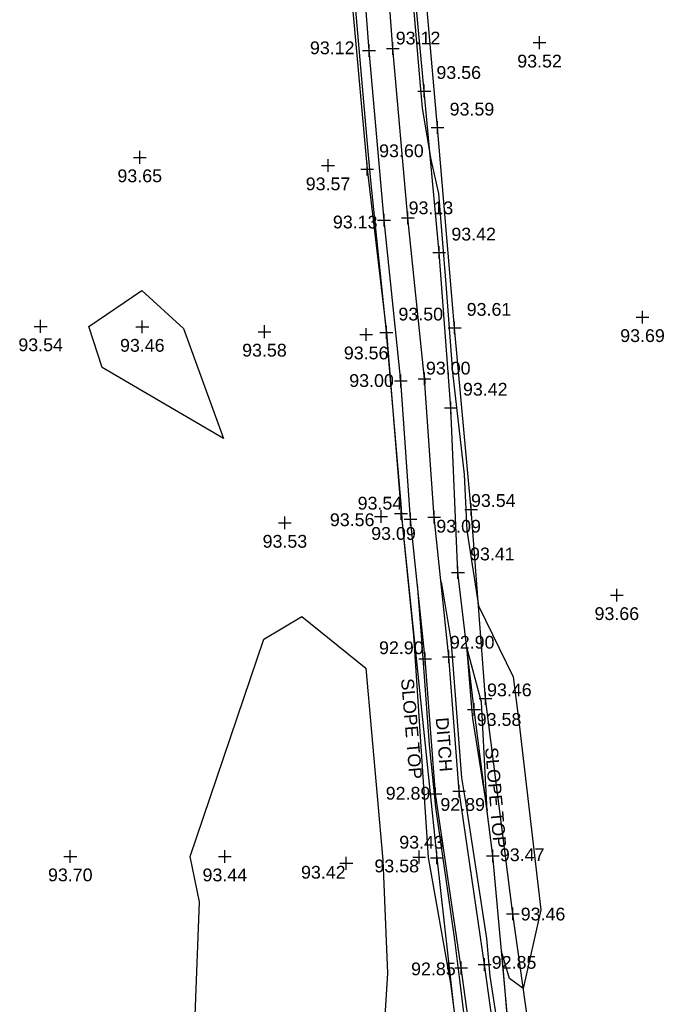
# Model space of a CAD drawing. Header units: metres. Extents: x 610185 to 614128, y 655663 to 660921.
# Tile 63 of 94: x 612904 to 612942, y 658070 to 658127. Entities that reach past the tile are written whole.
import ezdxf
from ezdxf.enums import TextEntityAlignment as Align

# ---------------------------------------------------------------- set-up
doc = ezdxf.new("R2010")
doc.units = ezdxf.units.M
doc.header["$MEASUREMENT"] = 0
for name, color, linetype in [('3D_FENCE_ELEVATION', 7, 'Continuous'), ('3D_FENCE_LINE', 7, 'FENCELINE1'), ('3D_FENCE_SYMBOL', 7, 'Continuous'), ('CONTOUR_ELEVATION', 56, 'Continuous'), ('CONTOUR_MNR', 53, 'Continuous'), ('CONTOUR_SYMBOL', 56, 'Continuous'), ('DITCH_ELEVATION', 34, 'Continuous'), ('DITCH_LINE', 34, 'Continuous'), ('DITCH_SYMBOL', 34, 'Continuous'), ('SLOPE_TOP_ELEVATION', 40, 'Continuous'), ('SLOPE_TOP_LINE', 40, 'Continuous'), ('SLOPE_TOP_SYMBOL', 40, 'Continuous'), ('TEXTS', 7, 'Continuous')]:
    doc.layers.add(name, color=color, linetype=linetype)
doc.styles.add('REGULAR', font='swissl.ttf')
doc.linetypes.add('FENCELINE1', pattern='A,6.35,-2.54,[133,ltypeshp.shx,S=2.54,R=0,X=-2.54,Y=0],-2.54,25.4', length=36.83)

# ---------------------------------------------------------------- blocks, each defined once
blk = doc.blocks.new('S061')
at = {"color": 0, "linetype": 'Continuous'}
for p, q in [((-0.5, 0), (0.5, 0)), ((0, -0.5), (0, 0.5))]:
    blk.add_line(p, q, dxfattribs=at)

msp = doc.modelspace()

# ---------------------------------------------------------------- linework, layer by layer
at = {"layer": '3D_FENCE_LINE'}
msp.add_polyline3d([(612941.071, 657993.884, 93.57), (612939.185, 658011.956, 93.918), (612938.735, 658020.579, 93.832), (612937.462, 658030.017, 93.74), (612936.614, 658039.392, 93.581), (612935.842, 658049.383, 93.621), (612934.651, 658061.403, 93.583), (612932.753, 658074.945, 93.46), (612931.146, 658087.602, 93.457), (612930.309, 658098.703, 93.544), (612929.333, 658109.376, 93.608), (612928.33, 658121.141, 93.587), (612927.199, 658134.094, 93.607), (612927.123, 658134.103, 93.595), (612926.378, 658146.395, 93.644), (612925.821, 658158.312, 93.851), (612924.935, 658169.051, 93.977)], dxfattribs=at)
at = {"layer": 'CONTOUR_MNR'}
for points in [[(612929.377, 658068.736, 93.5), (612929.116, 658070.848, 93.5), (612927.795, 658078.257, 93.5), (612926.926, 658091.302, 93.5), (612926.303, 658097.486, 93.5), (612926.269, 658097.948, 93.5), (612926.231, 658098.436, 93.5), (612926.181, 658099.022, 93.5), (612925.326, 658109.083, 93.5), (612925.321, 658109.149, 93.5), (612924.405, 658118.038, 93.5), (612924.211, 658120.195, 93.5), (612923.435, 658129.168, 93.5), (612923.251, 658131.593, 93.5), (612922.339, 658143.337, 93.5), (612922.164, 658145.76, 93.5), (612921.854, 658153.602, 93.5), (612921.696, 658155.449, 93.5), (612921.553, 658157.673, 93.5), (612920.961, 658164.753, 93.5), (612920.504, 658169.862, 93.5)], [(612926.63, 658131.621, 93.5), (612927.311, 658123.616, 93.5), (612927.422, 658122.292, 93.5), (612927.925, 658119.272, 93.5), (612928.384, 658117.26, 93.5), (612928.809, 658111.948, 93.5), (612929.21, 658106.743, 93.5), (612929.899, 658100.756, 93.5), (612930.056, 658097.498, 93.5), (612930.736, 658093.044, 93.5), (612932.766, 658088.874, 93.5), (612933.128, 658086.099, 93.5), (612934.4, 658075.186, 93.5), (612933.368, 658070.564, 93.5), (612932.561, 658071.157, 93.5), (612932.094, 658072.728, 93.5), (612932.399, 658069.01, 93.5)], [(612913.394, 658109.336, 93.5), (612915.751, 658102.872, 93.5), (612908.615, 658107.048, 93.5), (612907.839, 658109.449, 93.5), (612910.942, 658111.562, 93.5), (612913.394, 658109.336, 93.5)], [(612927.531, 658106.643, 93), (612927.532, 658106.643, 93), (612927.567, 658106.442, 93), (612927.574, 658106.361, 93), (612927.583, 658106.041, 93), (612927.583, 658106.041, 93)], [(612926.187, 658105.926, 93), (612926.165, 658106.2, 93), (612926.158, 658106.276, 93), (612926.137, 658106.521, 93)], [(612928.534, 658094.459, 93), (612929.105, 658091.046, 93), (612929.22, 658089.584, 93), (612929.745, 658082.948, 93), (612929.989, 658081.414, 93), (612931.212, 658073.496, 93), (612931.393, 658071.295, 93), (612932.323, 658065.359, 93), (612932.695, 658062.461, 93), (612933.249, 658055.623, 93), (612933.484, 658053.544, 93), (612934.206, 658045.023, 93), (612934.367, 658043.352, 93), (612935.264, 658034.054, 93), (612935.406, 658032.702, 93), (612935.744, 658025.849, 93), (612935.744, 658025.849, 93)], [(612932.537, 658044.278, 93), (612931.741, 658052.819, 93), (612931.221, 658057.427, 93), (612930.359, 658065.166, 93), (612929.636, 658071.08, 93), (612929.347, 658073.413, 93), (612928.224, 658081.215, 93), (612927.856, 658084.871, 93), (612927.376, 658091.291, 93), (612927.142, 658094.312, 93)], [(612914.025, 658067.444, 93.5), (612914.341, 658075.662, 93.5), (612913.793, 658078.318, 93.5), (612918.124, 658091.078, 93.5), (612920.35, 658092.417, 93.5), (612924.115, 658089.39, 93.5), (612925.117, 658078.101, 93.5), (612925.38, 658071.469, 93.5), (612925.17, 658067.998, 93.5)], [(612931.237, 658080.992, 93.5), (612930.909, 658087.375, 93.5), (612930.038, 658090.667, 93.5), (612930.303, 658087.314, 93.5), (612930.374, 658086.415, 93.5), (612931.237, 658080.992, 93.5)]]:
    msp.add_polyline3d(points, dxfattribs=at)
at = {"layer": 'DITCH_LINE'}
for points in [[(612937.91, 657998.787, 93.122), (612937.385, 658007.006, 93.124), (612936.813, 658014.621, 93.131), (612935.901, 658023.846, 93.028), (612935.183, 658033.002, 92.901), (612934.098, 658043.86, 92.88), (612933.16, 658054.258, 92.847), (612932.259, 658063.548, 92.733), (612931.097, 658071.965, 92.853), (612929.601, 658082.161, 92.886), (612928.997, 658090.051, 92.897), (612928.136, 658098.249, 93.088), (612927.559, 658106.377, 92.996), (612926.576, 658115.842, 93.131), (612925.698, 658125.789, 93.119), (612924.987, 658135.317, 93.111), (612924.257, 658146.137, 93.08), (612923.693, 658155.416, 92.806), (612922.773, 658164.986, 93.162), (612921.772, 658174.276, 93.296)], [(612936.519, 657998.604, 93.122), (612935.989, 658006.909, 93.124), (612935.418, 658014.5, 93.131), (612934.506, 658023.723, 93.028), (612933.789, 658032.878, 92.901), (612932.704, 658043.728, 92.88), (612931.767, 658054.127, 92.847), (612930.868, 658063.385, 92.733), (612929.711, 658071.768, 92.853), (612928.209, 658082.005, 92.886), (612927.603, 658089.924, 92.897), (612926.741, 658098.127, 93.088), (612926.164, 658106.255, 92.996), (612925.182, 658115.708, 93.131), (612924.302, 658125.675, 93.119), (612923.591, 658135.218, 93.111), (612922.86, 658146.047, 93.08), (612922.297, 658155.307, 92.806), (612921.38, 658164.844, 93.162), (612920.378, 658174.144, 93.296)]]:
    msp.add_polyline3d(points, dxfattribs=at)
at = {"layer": 'SLOPE_TOP_LINE'}
for points in [[(612914.38, 658223.755, 94.258), (612915.982, 658212.688, 93.901), (612916.644, 658203.731, 93.88), (612916.418, 658203.557, 93.931), (612917.717, 658193.933, 93.735), (612918.82, 658183.78, 93.854), (612919.89, 658174.2, 93.851), (612920.655, 658164.688, 93.747), (612921.605, 658155.471, 93.604), (612921.977, 658145.683, 93.612), (612923.135, 658130.372, 93.631), (612924.185, 658118.696, 93.604), (612925.321, 658109.1, 93.503), (612926.182, 658098.466, 93.539), (612928.281, 658078.232, 93.429), (612929.365, 658068.637, 93.521), (612931.627, 658047.256, 93.652), (612932.792, 658035.731, 93.569), (612933.685, 658026.831, 93.7), (612934.577, 658016.581, 93.688), (612936.355, 657996.733, 93.545)], [(612939.494, 657999.887, 93.771), (612938.575, 658010.518, 93.733), (612937.9, 658021.541, 93.692), (612936.643, 658031.031, 93.553), (612935.77, 658040.702, 93.628), (612934.736, 658050.772, 93.596), (612933.553, 658060.317, 93.528), (612932.446, 658068.904, 93.523), (612931.574, 658078.36, 93.465), (612930.472, 658086.959, 93.578), (612929.53, 658095.005, 93.408), (612929.113, 658104.683, 93.415), (612928.431, 658113.798, 93.422), (612927.552, 658123.291, 93.557), (612926.71, 658132.129, 93.533), (612926.217, 658140.879, 93.585), (612925.303, 658149.431, 93.618), (612924.913, 658158.483, 93.696), (612924.052, 658167.395, 93.885)]]:
    msp.add_polyline3d(points, dxfattribs=at)

# ---------------------------------------------------------------- block references
at = {"layer": '3D_FENCE_SYMBOL', "xscale": 0.75, "yscale": 0.75, "zscale": 0.75}
for p in [(612928.33, 658121.141, 93.587), (612929.333, 658109.376, 93.608), (612930.309, 658098.703, 93.544), (612931.146, 658087.602, 93.457), (612932.753, 658074.945, 93.46)]:
    msp.add_blockref('S061', p, dxfattribs=at)
at = {"layer": 'CONTOUR_SYMBOL', "xscale": 0.75, "yscale": 0.75, "zscale": 0.75}
for p in [(612934.326, 658126.133, 93.516), (612910.823, 658119.393, 93.648), (612921.891, 658118.92, 93.566), (612940.378, 658110.003, 93.691), (612904.998, 658109.465, 93.537), (612910.974, 658109.432, 93.46), (612918.154, 658109.149, 93.579), (612924.132, 658108.985, 93.564), (612925.005, 658098.297, 93.562), (612919.356, 658097.919, 93.531), (612938.868, 658093.67, 93.66), (612906.741, 658078.321, 93.697), (612915.825, 658078.317, 93.443), (612922.967, 658077.916, 93.42), (612927.246, 658078.286, 93.58)]:
    msp.add_blockref('S061', p, dxfattribs=at)
at = {"layer": 'DITCH_SYMBOL', "xscale": 0.75, "yscale": 0.75, "zscale": 0.75}
for p in [(612924.302, 658125.675, 93.119), (612925.698, 658125.789, 93.119), (612925.182, 658115.708, 93.131), (612926.576, 658115.842, 93.131), (612926.164, 658106.255, 92.996), (612927.559, 658106.377, 92.996), (612926.741, 658098.127, 93.088), (612928.136, 658098.249, 93.088), (612928.997, 658090.051, 92.897), (612927.603, 658089.924, 92.897), (612928.209, 658082.005, 92.886), (612929.601, 658082.161, 92.886), (612929.711, 658071.768, 92.853), (612931.097, 658071.965, 92.853)]:
    msp.add_blockref('S061', p, dxfattribs=at)
at = {"layer": 'SLOPE_TOP_SYMBOL', "xscale": 0.75, "yscale": 0.75, "zscale": 0.75}
for p in [(612927.552, 658123.291, 93.557), (612924.185, 658118.696, 93.604), (612928.431, 658113.798, 93.422), (612925.321, 658109.1, 93.503), (612929.113, 658104.683, 93.415), (612926.182, 658098.466, 93.539), (612929.53, 658095.005, 93.408), (612930.472, 658086.959, 93.578), (612928.281, 658078.232, 93.429), (612931.574, 658078.36, 93.465)]:
    msp.add_blockref('S061', p, dxfattribs=at)

# ---------------------------------------------------------------- texts
at = {"layer": '3D_FENCE_ELEVATION', "style": 'REGULAR'}
for s, p in [('93.59', (612929.04, 658121.851, 93.587)), ('93.61', (612930.043, 658110.086, 93.608)), ('93.54', (612930.295, 658098.857, 93.544)), ('93.46', (612931.239, 658087.73, 93.457)), ('93.46', (612933.219, 658074.56, 93.46))]:
    msp.add_text(s, height=0.75, dxfattribs=at).set_placement(p)
at = {"layer": 'CONTOUR_ELEVATION', "style": 'REGULAR'}
for s, p in [('93.52', (612934.326, 658125.423, 93.516)), ('93.65', (612910.823, 658118.683, 93.648)), ('93.57', (612921.891, 658118.21, 93.566)), ('93.69', (612940.378, 658109.293, 93.691)), ('93.54', (612904.998, 658108.755, 93.537)), ('93.46', (612910.974, 658108.723, 93.46)), ('93.58', (612918.154, 658108.439, 93.579)), ('93.56', (612924.132, 658108.275, 93.564)), ('93.56', (612923.311, 658098.478, 93.562)), ('93.53', (612919.356, 658097.209, 93.531)), ('93.66', (612938.868, 658092.96, 93.66)), ('93.42', (612921.615, 658077.765, 93.42)), ('93.58', (612925.93, 658078.135, 93.58)), ('93.70', (612906.741, 658077.611, 93.697)), ('93.44', (612915.825, 658077.607, 93.443))]:
    msp.add_text(s, height=0.75, dxfattribs=at).set_placement(p, align=Align.TOP_CENTER)
at = {"layer": 'DITCH_ELEVATION', "style": 'REGULAR'}
for s, p in [('93.12', (612925.872, 658126.026, 93.119)), ('93.12', (612920.828, 658125.453, 93.119)), ('93.13', (612926.629, 658116.054, 93.131)), ('93.13', (612922.178, 658115.219, 93.131)), ('93.00', (612927.647, 658106.634, 92.996)), ('93.00', (612923.139, 658105.903, 92.996)), ('93.09', (612928.257, 658097.346, 93.088)), ('93.09', (612924.428, 658096.921, 93.088)), ('92.90', (612924.89, 658090.207, 92.897)), ('92.90', (612929.055, 658090.528, 92.897)), ('92.89', (612925.283, 658081.656, 92.886)), ('92.89', (612928.494, 658081, 92.886)), ('92.85', (612931.516, 658071.72, 92.853)), ('92.85', (612926.774, 658071.337, 92.853))]:
    msp.add_text(s, height=0.75, dxfattribs=at).set_placement(p)
at = {"layer": 'SLOPE_TOP_ELEVATION', "style": 'REGULAR'}
for s, p in [('93.56', (612928.262, 658124.001, 93.557)), ('93.60', (612924.895, 658119.406, 93.604)), ('93.42', (612929.141, 658114.508, 93.422)), ('93.50', (612926.031, 658109.809, 93.503)), ('93.42', (612929.823, 658105.393, 93.415)), ('93.54', (612923.631, 658098.699, 93.539)), ('93.41', (612930.24, 658095.715, 93.408)), ('93.58', (612930.634, 658085.992, 93.578)), ('93.43', (612926.078, 658078.779, 93.429)), ('93.47', (612931.993, 658078.045, 93.465))]:
    msp.add_text(s, height=0.75, dxfattribs=at).set_placement(p)
at = {"layer": 'TEXTS', "style": 'REGULAR'}
for s, rotation, p in [('SLOPE TOP', 274.88372, (612926.178, 658088.751, 94.62)), ('DITCH', 274.40466, (612928.22, 658086.46, 94.62)), ('SLOPE TOP', 274.88372, (612931.122, 658084.699, 94.62))]:
    msp.add_text(s, height=0.75, rotation=rotation, dxfattribs=at).set_placement(p)

doc.saveas('drawing.dxf')
